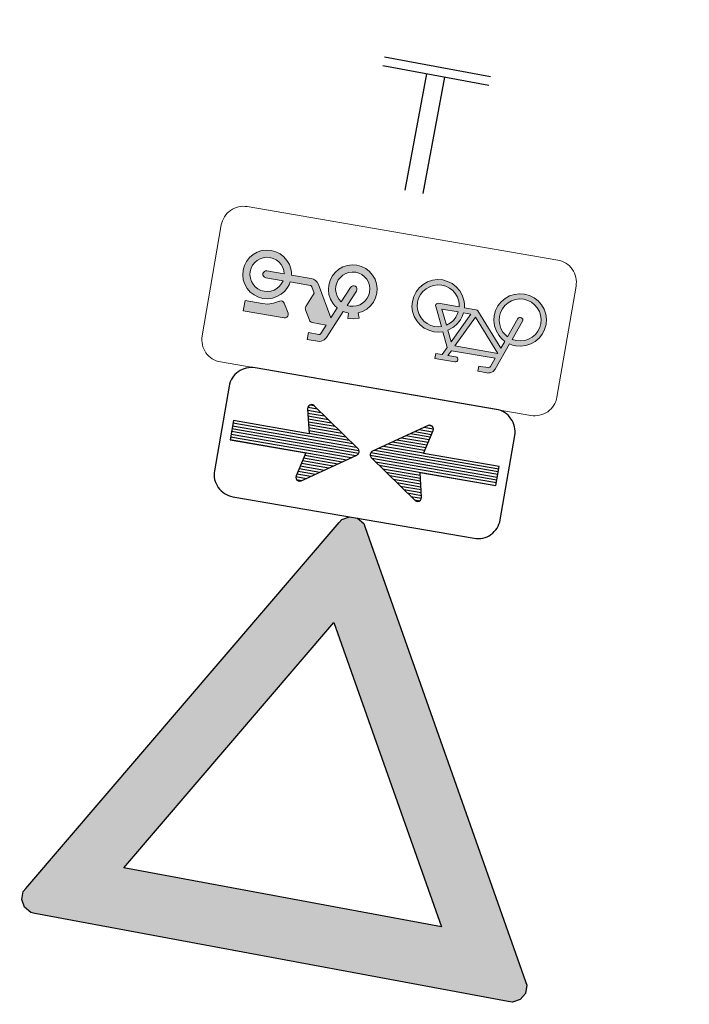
# Model space of a CAD drawing. Header units: metres. Extents: x 197741 to 197968, y 354060 to 354487.
# Tile 1 of 15: x 197871.41 to 197875.88, y 354070.16 to 354076.73. Entities that reach past the tile are written whole.
import ezdxf

# ---------------------------------------------------------------- set-up
doc = ezdxf.new("R2010")
doc.units = ezdxf.units.M
doc.layers.add('N-WE-VK-VERKEERSBORD-G', color=7, linetype='Continuous', lineweight=25)

# ---------------------------------------------------------------- blocks, each defined once
blk = doc.blocks.new('B06')
h = blk.add_hatch(color=10)
h.dxf.hatch_style = 1
h.paths.add_polyline_path([(2.015, 0.5353), (2.015, 0.5444), (2.0059, 0.5602), (1.9902, 0.5693), (1.972, 0.5693), (1.9641, 0.5647), (1.0368, 0.0294), (1.029, 0.0249), (1.0199, 0.0091), (1.0199, -0.0091), (1.0289, -0.0248), (1.0369, -0.0294), (1.9641, -0.5647), (1.9719, -0.5693), (1.9902, -0.5693), (2.0059, -0.5602), (2.015, -0.5445), (2.015, -0.5353)])
h.paths.add_polyline_path([(1.8792, 0.3589), (1.8792, -0.3589), (1.2575, 0)], flags=16)
for p, q in [((0, -0.12), (0, 0.12)), ((0.02, -0.12), (0.02, 0.12)), ((0.2831, 0.02), (0.02, 0.02)), ((0.2831, -0.02), (0.02, -0.02))]:
    blk.add_line(p, q)
for points in [[(1.9641, 0.5647), (1.972, 0.5693), (1.9902, 0.5693), (2.0059, 0.5602), (2.015, 0.5444), (2.015, 0.5353), (2.015, -0.5353), (2.015, -0.5445), (2.0059, -0.5602), (1.9902, -0.5693), (1.9719, -0.5693), (1.9641, -0.5647), (1.0369, -0.0294), (1.0289, -0.0248), (1.0199, -0.0091), (1.0199, 0.0091), (1.029, 0.0249), (1.0368, 0.0294), (1.9641, 0.5647)], [(1.8792, 0.3589), (1.8792, -0.3589), (1.2575, 0), (1.8792, 0.3589)]]:
    blk.add_lwpolyline(points, close=True)
blk = doc.blocks.new('OB503')
h = blk.add_hatch()
h.set_pattern_fill('LINE', color=256, scale=0.05, style=0)
h.set_pattern_definition([(0, (0, 0), (0, 0.00625), [])])
h.paths.add_polyline_path([(0.2997, -0.1237), (0.1288, -0.1237), (0.1415, -0.0695), (0.1416, -0.0662), (0.1403, -0.0631), (0.138, -0.0607), (0.1349, -0.0593), (0.1316, -0.0593), (0.1285, -0.0605), (0.0163, -0.1381), (0.015, -0.1392), (0.014, -0.1405), (0.0132, -0.142), (0.0127, -0.1436), (0.0125, -0.1453), (0.0127, -0.1469), (0.0132, -0.1486), (0.014, -0.1501), (0.015, -0.1514), (0.0163, -0.1525), (0.1285, -0.23), (0.1316, -0.2313), (0.1349, -0.2313), (0.138, -0.2299), (0.1403, -0.2275), (0.1416, -0.2244), (0.1415, -0.221), (0.1288, -0.1668), (0.2997, -0.1668)])
h.paths.add_polyline_path([(-0.0151, -0.1391), (-0.0163, -0.1379), (-0.1285, -0.0605), (-0.1316, -0.0592), (-0.1349, -0.0592), (-0.138, -0.0606), (-0.1404, -0.063), (-0.1416, -0.0661), (-0.1415, -0.0694), (-0.1288, -0.1237), (-0.2997, -0.1237), (-0.2997, -0.1668), (-0.1288, -0.1668), (-0.1415, -0.221), (-0.1416, -0.2243), (-0.1404, -0.2274), (-0.138, -0.2298), (-0.1349, -0.2311), (-0.1316, -0.2312), (-0.1285, -0.23), (-0.0163, -0.1524), (-0.0151, -0.1513), (-0.014, -0.15), (-0.0132, -0.1485), (-0.0127, -0.1469), (-0.0125, -0.1453), (-0.0127, -0.1435), (-0.0132, -0.1419), (-0.014, -0.1404)])
at = {"flags": 128}
blk.add_lwpolyline([(-0.2722, -0.2906), (0.2722, -0.2906, 0.414214), (0.3222, -0.2406), (0.3222, -0.05, 0.414214), (0.2722, 0), (-0.2722, 0, 0.414214), (-0.3222, -0.05), (-0.3222, -0.2406, 0.414214)], format="xyb", close=True, dxfattribs=at)
for points in [[(-0.1404, -0.2274), (-0.138, -0.2298), (-0.1349, -0.2311), (-0.1316, -0.2312), (-0.1285, -0.23), (-0.0163, -0.1524), (-0.0151, -0.1513), (-0.014, -0.15), (-0.0132, -0.1485), (-0.0127, -0.1469), (-0.0125, -0.1453), (-0.0127, -0.1435), (-0.0132, -0.1419), (-0.014, -0.1404), (-0.0151, -0.1391), (-0.0163, -0.1379), (-0.1285, -0.0605), (-0.1316, -0.0592), (-0.1349, -0.0592), (-0.138, -0.0606), (-0.1404, -0.063), (-0.1416, -0.0661), (-0.1415, -0.0694), (-0.1288, -0.1237), (-0.2997, -0.1237), (-0.2997, -0.1668), (-0.1288, -0.1668), (-0.1415, -0.221), (-0.1416, -0.2243)], [(0.1416, -0.0662), (0.1403, -0.0631), (0.138, -0.0607), (0.1349, -0.0593), (0.1316, -0.0593), (0.1285, -0.0605), (0.0163, -0.1381), (0.015, -0.1392), (0.014, -0.1405), (0.0132, -0.142), (0.0127, -0.1436), (0.0125, -0.1453), (0.0127, -0.1469), (0.0132, -0.1486), (0.014, -0.1501), (0.015, -0.1514), (0.0163, -0.1525), (0.1285, -0.23), (0.1316, -0.2313), (0.1349, -0.2313), (0.138, -0.2299), (0.1403, -0.2275), (0.1416, -0.2244), (0.1415, -0.221), (0.1288, -0.1668), (0.2997, -0.1668), (0.2997, -0.1237), (0.1288, -0.1237), (0.1415, -0.0695)]]:
    blk.add_lwpolyline(points, close=True, dxfattribs=at)
blk = doc.blocks.new('OB04')
at = {"lineweight": 9}
h = blk.add_hatch(color=256, dxfattribs=at)
h.paths.add_polyline_path([(-0.115, -0.1993), (-0.131, -0.166), (-0.1387, -0.1722), (-0.1445, -0.1792), (-0.1488, -0.1873), (-0.1507, -0.1932), (-0.1519, -0.1993)], flags=16)
h.paths.add_polyline_path([(-0.157, -0.1235), (-0.1912, -0.1947), (-0.2544, -0.1235)], flags=16)
h.paths.add_polyline_path([(-0.1637, -0.1993), (-0.1622, -0.1909), (-0.1595, -0.1829), (-0.1542, -0.1728), (-0.147, -0.1639), (-0.136, -0.1554), (-0.1477, -0.1311), (-0.1805, -0.1993)], flags=16)
h.paths.add_polyline_path([(-0.2691, -0.1637), (-0.2629, -0.1675), (-0.2574, -0.1722), (-0.2516, -0.1792), (-0.2473, -0.1873), (-0.2446, -0.1961), (-0.2438, -0.2052), (-0.2447, -0.2143), (-0.2473, -0.2231), (-0.2516, -0.2312), (-0.2574, -0.2382), (-0.2645, -0.244), (-0.2725, -0.2483), (-0.2813, -0.251), (-0.2904, -0.2519), (-0.2995, -0.251), (-0.3083, -0.2483), (-0.3163, -0.244), (-0.3234, -0.2382), (-0.3292, -0.2312), (-0.3335, -0.2231), (-0.3362, -0.2143), (-0.3371, -0.2052), (-0.3362, -0.1961), (-0.3335, -0.1873), (-0.3292, -0.1792), (-0.3234, -0.1722), (-0.3163, -0.1664), (-0.3083, -0.1621), (-0.2995, -0.1594), (-0.2904, -0.1586), (-0.28, -0.1597), (-0.2958, -0.2031), (-0.2962, -0.2054), (-0.2957, -0.2077), (-0.2943, -0.2095), (-0.2924, -0.2107), (-0.2901, -0.211), (-0.2879, -0.2105), (-0.2861, -0.2091), (-0.2849, -0.2072)], flags=16)
h.paths.add_polyline_path([(-0.1901, -0.211), (-0.1923, -0.2104), (-0.1941, -0.2091), (-0.259, -0.136), (-0.265, -0.1526), (-0.2566, -0.1576), (-0.2491, -0.1639), (-0.2419, -0.1728), (-0.2365, -0.1829), (-0.2332, -0.1938), (-0.232, -0.2052), (-0.2331, -0.2166), (-0.2364, -0.2275), (-0.2419, -0.2376), (-0.2492, -0.2464), (-0.258, -0.2537), (-0.2681, -0.2591), (-0.279, -0.2624), (-0.2904, -0.2636), (-0.3018, -0.2624), (-0.3127, -0.2591), (-0.3228, -0.2537), (-0.3317, -0.2464), (-0.3389, -0.2376), (-0.3443, -0.2275), (-0.3476, -0.2166), (-0.3488, -0.2052), (-0.3476, -0.1938), (-0.3443, -0.1829), (-0.3389, -0.1728), (-0.3317, -0.164), (-0.3228, -0.1567), (-0.3127, -0.1513), (-0.3018, -0.148), (-0.2904, -0.1468), (-0.2831, -0.1473), (-0.276, -0.1487), (-0.254, -0.0882), (-0.2505, -0.0824), (-0.2449, -0.0783), (-0.242, -0.0772), (-0.2398, -0.0768), (-0.2377, -0.0768), (-0.2332, -0.0768), (-0.2263, -0.0768), (-0.217, -0.0768), (-0.217, -0.0885), (-0.2262, -0.0885), (-0.2328, -0.0885), (-0.2369, -0.0885), (-0.2385, -0.0885), (-0.2401, -0.089), (-0.242, -0.0903), (-0.2431, -0.0922), (-0.2503, -0.1118), (-0.1514, -0.1118), (-0.1457, -0.1002), (-0.1634, -0.1002), (-0.1656, -0.0997), (-0.1675, -0.0985), (-0.1687, -0.0966), (-0.1691, -0.0944), (-0.1687, -0.0921), (-0.1675, -0.0902), (-0.1656, -0.0889), (-0.1634, -0.0885), (-0.1182, -0.0885), (-0.1182, -0.1002), (-0.1329, -0.1002), (-0.1412, -0.1177), (-0.1255, -0.1503), (-0.1158, -0.1477), (-0.1056, -0.1468), (-0.0943, -0.148), (-0.0833, -0.1513), (-0.0732, -0.1567), (-0.0644, -0.164), (-0.0572, -0.1728), (-0.0518, -0.1829), (-0.0484, -0.1938), (-0.0473, -0.2052), (-0.0484, -0.2166), (-0.0517, -0.2275), (-0.0571, -0.2376), (-0.0644, -0.2464), (-0.0732, -0.2537), (-0.0833, -0.2591), (-0.0943, -0.2624), (-0.1056, -0.2636), (-0.117, -0.2624), (-0.1279, -0.2591), (-0.138, -0.2537), (-0.1469, -0.2464), (-0.1541, -0.2376), (-0.1595, -0.2275), (-0.1622, -0.2194), (-0.1637, -0.211)])
h.paths.add_polyline_path([(-0.152, -0.211), (-0.1508, -0.2171), (-0.1488, -0.2231), (-0.1445, -0.2312), (-0.1387, -0.2382), (-0.1316, -0.244), (-0.1236, -0.2483), (-0.1148, -0.251), (-0.1056, -0.2519), (-0.0965, -0.251), (-0.0878, -0.2483), (-0.0797, -0.244), (-0.0726, -0.2382), (-0.0668, -0.2312), (-0.0625, -0.2231), (-0.0598, -0.2143), (-0.0589, -0.2052), (-0.0598, -0.1961), (-0.0625, -0.1873), (-0.0668, -0.1792), (-0.0726, -0.1722), (-0.0797, -0.1664), (-0.0878, -0.1621), (-0.0965, -0.1594), (-0.1056, -0.1586), (-0.1132, -0.1591), (-0.1204, -0.1609), (-0.1004, -0.2027), (-0.0998, -0.2049), (-0.1001, -0.2071), (-0.1013, -0.2091), (-0.1031, -0.2104), (-0.1053, -0.211)], flags=16)
h = blk.add_hatch(color=256, dxfattribs=at)
h.paths.add_polyline_path([(0.1647, -0.2068), (0.1681, -0.2111), (0.1724, -0.2144), (0.1774, -0.2165), (0.1827, -0.2172), (0.2275, -0.2172), (0.2288, -0.2238), (0.2311, -0.2303), (0.236, -0.2396), (0.2428, -0.2478), (0.251, -0.2545), (0.2603, -0.2595), (0.2705, -0.2625), (0.2811, -0.2636), (0.2916, -0.2625), (0.3018, -0.2595), (0.3111, -0.2545), (0.3194, -0.2478), (0.3261, -0.2396), (0.331, -0.2303), (0.3342, -0.2201), (0.3352, -0.2095), (0.3342, -0.1989), (0.3311, -0.1888), (0.3261, -0.1794), (0.3194, -0.1712), (0.3111, -0.1645), (0.3018, -0.1595), (0.2916, -0.1564), (0.2811, -0.1554), (0.2705, -0.1564), (0.2603, -0.1595), (0.251, -0.1645), (0.2428, -0.1712), (0.236, -0.1794), (0.2311, -0.1888), (0.2288, -0.1952), (0.2275, -0.2017), (0.1819, -0.2017), (0.1794, -0.2006), (0.1781, -0.199), (0.1706, -0.1861), (0.1841, -0.1536), (0.1847, -0.1506), (0.184, -0.1476), (0.1836, -0.1467), (0.1709, -0.1252), (0.1694, -0.123), (0.1668, -0.1213), (0.1638, -0.1208), (0.1323, -0.1208), (0.1416, -0.099), (0.1432, -0.0979), (0.1447, -0.0976), (0.1683, -0.0976), (0.1683, -0.0819), (0.1455, -0.0819), (0.1414, -0.0822), (0.1376, -0.0834), (0.1312, -0.0876), (0.1269, -0.0938), (0.1002, -0.1568), (0.0879, -0.1554), (0.0879, -0.1436), (0.075, -0.1449), (0.0627, -0.1487), (0.0671, -0.1595), (0.0578, -0.1645), (0.0496, -0.1712), (0.0428, -0.1794), (0.0378, -0.1888), (0.0348, -0.1989), (0.0337, -0.2095), (0.0348, -0.22), (0.0378, -0.2302), (0.0428, -0.2396), (0.0496, -0.2478), (0.0578, -0.2545), (0.0672, -0.2595), (0.0773, -0.2625), (0.0879, -0.2636), (0.0984, -0.2625), (0.1086, -0.2595), (0.1179, -0.2545), (0.1262, -0.2478), (0.1329, -0.2396), (0.1379, -0.2303), (0.141, -0.2201), (0.142, -0.2095), (0.141, -0.1989), (0.1379, -0.1888), (0.1329, -0.1794), (0.1262, -0.1713), (0.1207, -0.1664), (0.1147, -0.1625), (0.1248, -0.1386)])
h.paths.add_polyline_path([(0.1149, -0.1826), (0.1196, -0.1883), (0.1231, -0.1949), (0.1253, -0.2021), (0.126, -0.2095), (0.1253, -0.2169), (0.1231, -0.2241), (0.1195, -0.2307), (0.1148, -0.2364), (0.109, -0.2412), (0.1024, -0.2447), (0.0953, -0.2469), (0.0878, -0.2476), (0.0804, -0.2469), (0.0733, -0.2447), (0.0667, -0.2412), (0.061, -0.2364), (0.0562, -0.2307), (0.0527, -0.2241), (0.0505, -0.2169), (0.0498, -0.2095), (0.0505, -0.2021), (0.0527, -0.1949), (0.0562, -0.1883), (0.061, -0.1826), (0.0667, -0.1779), (0.0733, -0.1743), (0.0804, -0.1721), (0.0879, -0.1714), (0.0938, -0.1718), (0.0791, -0.2065), (0.0785, -0.2094), (0.079, -0.2124), (0.0807, -0.215), (0.0832, -0.2167), (0.0862, -0.2172), (0.0891, -0.2167), (0.0917, -0.2151), (0.0934, -0.2125), (0.1083, -0.1774)], flags=16)
h.paths.add_polyline_path([(0.2459, -0.1949), (0.2494, -0.1883), (0.2541, -0.1826), (0.2599, -0.1778), (0.2665, -0.1743), (0.2736, -0.1721), (0.2811, -0.1714), (0.2885, -0.1721), (0.2957, -0.1743), (0.3022, -0.1778), (0.308, -0.1826), (0.3128, -0.1883), (0.3163, -0.1949), (0.3184, -0.2021), (0.3191, -0.2095), (0.3184, -0.2169), (0.3162, -0.2241), (0.3127, -0.2307), (0.308, -0.2364), (0.3022, -0.2412), (0.2957, -0.2447), (0.2885, -0.2469), (0.2811, -0.2476), (0.2736, -0.2469), (0.2665, -0.2447), (0.2599, -0.2412), (0.2541, -0.2364), (0.2494, -0.2307), (0.2459, -0.2241), (0.2438, -0.2172), (0.2827, -0.2172), (0.2856, -0.2167), (0.2882, -0.215), (0.2899, -0.2125), (0.2905, -0.2095), (0.2899, -0.2065), (0.2882, -0.204), (0.2856, -0.2023), (0.2827, -0.2017), (0.2438, -0.2017)], flags=16)
h.paths.add_polyline_path([(0.281, -0.1436), (0.3194, -0.1436), (0.3194, -0.1208), (0.2271, -0.1208), (0.2241, -0.1214), (0.2216, -0.123), (0.22, -0.1256), (0.2194, -0.1286), (0.22, -0.1315), (0.2206, -0.1326), (0.2244, -0.1392), (0.2276, -0.1447), (0.2303, -0.1493), (0.2325, -0.153), (0.2344, -0.1552), (0.2372, -0.1566), (0.2402, -0.1567), (0.2429, -0.1557), (0.2559, -0.1487), (0.2682, -0.1449)], flags=17)
at = {"lineweight": 9, "flags": 128}
blk.add_lwpolyline([(-0.4, -0.3005, 0.414214), (-0.35, -0.3505), (0.35, -0.3505, 0.414214), (0.4, -0.3005), (0.4, -0.05, 0.414214), (0.35, 0), (-0.35, 0, 0.414214), (-0.4, -0.05)], format="xyb", close=True, dxfattribs=at)
at = {"lineweight": 9}
for points in [[(-0.1901, -0.211), (-0.1923, -0.2104), (-0.1941, -0.2091), (-0.259, -0.136), (-0.265, -0.1526), (-0.2566, -0.1576), (-0.2491, -0.1639), (-0.2419, -0.1728), (-0.2365, -0.1829), (-0.2332, -0.1938), (-0.232, -0.2052), (-0.2331, -0.2166), (-0.2364, -0.2275), (-0.2419, -0.2376), (-0.2492, -0.2464), (-0.258, -0.2537), (-0.2681, -0.2591), (-0.279, -0.2624), (-0.2904, -0.2636), (-0.3018, -0.2624), (-0.3127, -0.2591), (-0.3228, -0.2537), (-0.3317, -0.2464), (-0.3389, -0.2376), (-0.3443, -0.2275), (-0.3476, -0.2166), (-0.3488, -0.2052), (-0.3476, -0.1938), (-0.3443, -0.1829), (-0.3389, -0.1728), (-0.3317, -0.164), (-0.3228, -0.1567), (-0.3127, -0.1513), (-0.3018, -0.148), (-0.2904, -0.1468), (-0.2831, -0.1473), (-0.276, -0.1487), (-0.254, -0.0882), (-0.2505, -0.0824), (-0.2449, -0.0783), (-0.242, -0.0772), (-0.2398, -0.0768), (-0.2377, -0.0768), (-0.2332, -0.0768), (-0.2263, -0.0768), (-0.217, -0.0768), (-0.217, -0.0885), (-0.2262, -0.0885), (-0.2328, -0.0885), (-0.2369, -0.0885), (-0.2385, -0.0885), (-0.2401, -0.089), (-0.242, -0.0903), (-0.2431, -0.0922), (-0.2503, -0.1118), (-0.1514, -0.1118), (-0.1457, -0.1002), (-0.1634, -0.1002), (-0.1656, -0.0997), (-0.1675, -0.0985), (-0.1687, -0.0966), (-0.1691, -0.0944), (-0.1687, -0.0921), (-0.1675, -0.0902), (-0.1656, -0.0889), (-0.1634, -0.0885), (-0.1182, -0.0885), (-0.1182, -0.1002), (-0.1329, -0.1002), (-0.1412, -0.1177), (-0.1255, -0.1503), (-0.1158, -0.1477), (-0.1056, -0.1468), (-0.0943, -0.148), (-0.0833, -0.1513), (-0.0732, -0.1567), (-0.0644, -0.164), (-0.0572, -0.1728), (-0.0518, -0.1829), (-0.0484, -0.1938), (-0.0473, -0.2052), (-0.0484, -0.2166), (-0.0517, -0.2275), (-0.0571, -0.2376), (-0.0644, -0.2464), (-0.0732, -0.2537), (-0.0833, -0.2591), (-0.0943, -0.2624), (-0.1056, -0.2636), (-0.117, -0.2624), (-0.1279, -0.2591), (-0.138, -0.2537), (-0.1469, -0.2464), (-0.1541, -0.2376), (-0.1595, -0.2275), (-0.1622, -0.2194), (-0.1637, -0.211), (-0.1901, -0.211)], [(0.0671, -0.1595), (0.0578, -0.1645), (0.0496, -0.1712), (0.0428, -0.1794), (0.0378, -0.1888), (0.0348, -0.1989), (0.0337, -0.2095), (0.0348, -0.22), (0.0378, -0.2302), (0.0428, -0.2396), (0.0496, -0.2478), (0.0578, -0.2545), (0.0672, -0.2595), (0.0773, -0.2625), (0.0879, -0.2636), (0.0984, -0.2625), (0.1086, -0.2595), (0.1179, -0.2545), (0.1262, -0.2478), (0.1329, -0.2396), (0.1379, -0.2303), (0.141, -0.2201), (0.142, -0.2095), (0.141, -0.1989), (0.1379, -0.1888), (0.1329, -0.1794), (0.1262, -0.1713), (0.1207, -0.1664), (0.1147, -0.1625), (0.1248, -0.1386), (0.1647, -0.2068), (0.1681, -0.2111), (0.1724, -0.2144), (0.1774, -0.2165), (0.1827, -0.2172), (0.2275, -0.2172), (0.2288, -0.2238), (0.2311, -0.2303), (0.236, -0.2396), (0.2428, -0.2478), (0.251, -0.2545), (0.2603, -0.2595), (0.2705, -0.2625), (0.2811, -0.2636), (0.2916, -0.2625), (0.3018, -0.2595), (0.3111, -0.2545), (0.3194, -0.2478), (0.3261, -0.2396), (0.331, -0.2303), (0.3342, -0.2201), (0.3352, -0.2095), (0.3342, -0.1989), (0.3311, -0.1888), (0.3261, -0.1794), (0.3194, -0.1712), (0.3111, -0.1645), (0.3018, -0.1595), (0.2916, -0.1564), (0.2811, -0.1554), (0.2705, -0.1564), (0.2603, -0.1595), (0.251, -0.1645), (0.2428, -0.1712), (0.236, -0.1794), (0.2311, -0.1888), (0.2288, -0.1952), (0.2275, -0.2017), (0.1827, -0.2017), (0.1814, -0.2015), (0.1802, -0.201), (0.1791, -0.2001), (0.1781, -0.199), (0.1706, -0.1861), (0.1841, -0.1536), (0.1847, -0.1506), (0.184, -0.1476), (0.1836, -0.1467), (0.1709, -0.1252), (0.1694, -0.123), (0.1668, -0.1213), (0.1638, -0.1208), (0.1323, -0.1208), (0.1412, -0.1), (0.142, -0.0987), (0.1432, -0.0979), (0.1447, -0.0976), (0.1683, -0.0976), (0.1683, -0.0819), (0.1455, -0.0819), (0.1414, -0.0822), (0.1376, -0.0834), (0.1312, -0.0876), (0.1269, -0.0938), (0.1002, -0.1568), (0.0879, -0.1554), (0.0879, -0.1436), (0.075, -0.1449), (0.0627, -0.1487), (0.0671, -0.1595)], [(-0.157, -0.1235), (-0.1912, -0.1947), (-0.2544, -0.1235), (-0.157, -0.1235)], [(-0.1637, -0.1993), (-0.1622, -0.1909), (-0.1595, -0.1829), (-0.1542, -0.1728), (-0.147, -0.1639), (-0.136, -0.1554), (-0.1477, -0.1311), (-0.1805, -0.1993), (-0.1637, -0.1993)], [(0.2436, -0.1553), (0.2431, -0.1556), (0.2402, -0.1567), (0.2372, -0.1566), (0.2344, -0.1552), (0.2325, -0.153), (0.2303, -0.1493), (0.2276, -0.1447), (0.2244, -0.1392), (0.2206, -0.1326), (0.22, -0.1315), (0.2194, -0.1286), (0.22, -0.1256), (0.2216, -0.123), (0.2241, -0.1214), (0.2271, -0.1208), (0.3194, -0.1208), (0.3194, -0.1436), (0.281, -0.1436), (0.2682, -0.1449), (0.2559, -0.1487), (0.2436, -0.1553)], [(-0.2691, -0.1637), (-0.2629, -0.1675), (-0.2574, -0.1722), (-0.2516, -0.1792), (-0.2473, -0.1873), (-0.2446, -0.1961), (-0.2438, -0.2052), (-0.2447, -0.2143), (-0.2473, -0.2231), (-0.2516, -0.2312), (-0.2574, -0.2382), (-0.2645, -0.244), (-0.2725, -0.2483), (-0.2813, -0.251), (-0.2904, -0.2519), (-0.2995, -0.251), (-0.3083, -0.2483), (-0.3163, -0.244), (-0.3234, -0.2382), (-0.3292, -0.2312), (-0.3335, -0.2231), (-0.3362, -0.2143), (-0.3371, -0.2052), (-0.3362, -0.1961), (-0.3335, -0.1873), (-0.3292, -0.1792), (-0.3234, -0.1722), (-0.3163, -0.1664), (-0.3083, -0.1621), (-0.2995, -0.1594), (-0.2904, -0.1586), (-0.28, -0.1597), (-0.2958, -0.2031), (-0.2962, -0.2054), (-0.2957, -0.2077), (-0.2943, -0.2095), (-0.2924, -0.2107), (-0.2901, -0.211), (-0.2879, -0.2105), (-0.2861, -0.2091), (-0.2849, -0.2072), (-0.2691, -0.1637)], [(-0.152, -0.211), (-0.1508, -0.2171), (-0.1488, -0.2231), (-0.1445, -0.2312), (-0.1387, -0.2382), (-0.1316, -0.244), (-0.1236, -0.2483), (-0.1148, -0.251), (-0.1056, -0.2519), (-0.0965, -0.251), (-0.0878, -0.2483), (-0.0797, -0.244), (-0.0726, -0.2382), (-0.0668, -0.2312), (-0.0625, -0.2231), (-0.0598, -0.2143), (-0.0589, -0.2052), (-0.0598, -0.1961), (-0.0625, -0.1873), (-0.0668, -0.1792), (-0.0726, -0.1722), (-0.0797, -0.1664), (-0.0878, -0.1621), (-0.0965, -0.1594), (-0.1056, -0.1586), (-0.1132, -0.1591), (-0.1204, -0.1609), (-0.1004, -0.2027), (-0.0998, -0.2049), (-0.1001, -0.2071), (-0.1013, -0.2091), (-0.1031, -0.2104), (-0.1053, -0.211), (-0.152, -0.211)], [(-0.115, -0.1993), (-0.131, -0.166), (-0.1387, -0.1722), (-0.1445, -0.1792), (-0.1488, -0.1873), (-0.1507, -0.1932), (-0.1519, -0.1993), (-0.115, -0.1993)], [(0.0934, -0.2125), (0.0917, -0.2151), (0.0891, -0.2167), (0.0862, -0.2172), (0.0832, -0.2167), (0.0807, -0.215), (0.079, -0.2124), (0.0785, -0.2094), (0.0791, -0.2065), (0.0938, -0.1718), (0.0879, -0.1714), (0.0804, -0.1721), (0.0733, -0.1743), (0.0667, -0.1779), (0.061, -0.1826), (0.0562, -0.1883), (0.0527, -0.1949), (0.0505, -0.2021), (0.0498, -0.2095), (0.0505, -0.2169), (0.0527, -0.2241), (0.0562, -0.2307), (0.061, -0.2364), (0.0667, -0.2412), (0.0733, -0.2447), (0.0804, -0.2469), (0.0878, -0.2476), (0.0953, -0.2469), (0.1024, -0.2447), (0.109, -0.2412), (0.1148, -0.2364), (0.1195, -0.2307), (0.1231, -0.2241), (0.1253, -0.2169), (0.126, -0.2095), (0.1253, -0.2021), (0.1231, -0.1949), (0.1196, -0.1883), (0.1149, -0.1826), (0.1083, -0.1774), (0.0934, -0.2125)], [(0.2438, -0.2172), (0.2459, -0.2241), (0.2494, -0.2307), (0.2541, -0.2364), (0.2599, -0.2412), (0.2665, -0.2447), (0.2736, -0.2469), (0.2811, -0.2476), (0.2885, -0.2469), (0.2957, -0.2447), (0.3022, -0.2412), (0.308, -0.2364), (0.3127, -0.2307), (0.3162, -0.2241), (0.3184, -0.2169), (0.3191, -0.2095), (0.3184, -0.2021), (0.3163, -0.1949), (0.3128, -0.1883), (0.308, -0.1826), (0.3022, -0.1778), (0.2957, -0.1743), (0.2885, -0.1721), (0.2811, -0.1714), (0.2736, -0.1721), (0.2665, -0.1743), (0.2599, -0.1778), (0.2541, -0.1826), (0.2494, -0.1883), (0.2459, -0.1949), (0.2438, -0.2017), (0.2827, -0.2017), (0.2856, -0.2023), (0.2882, -0.204), (0.2899, -0.2065), (0.2905, -0.2095), (0.2899, -0.2125), (0.2882, -0.215), (0.2856, -0.2167), (0.2827, -0.2172), (0.2438, -0.2172)]]:
    blk.add_lwpolyline(points, close=True, dxfattribs=at)

msp = doc.modelspace()

# ---------------------------------------------------------------- block references
at = {"layer": 'N-WE-VK-VERKEERSBORD-G', "xscale": 3, "yscale": 3, "zscale": 3}
for name, p, rotation in [('B06', (197874.1967, 354076.4179), 259.4537718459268), ('OB04', (197873.7848, 354074.2688), 170.216), ('OB503', (197873.6367, 354073.4099), 170.216)]:
    msp.add_blockref(name, p, dxfattribs=dict(at, rotation=rotation))

doc.saveas('drawing.dxf')
